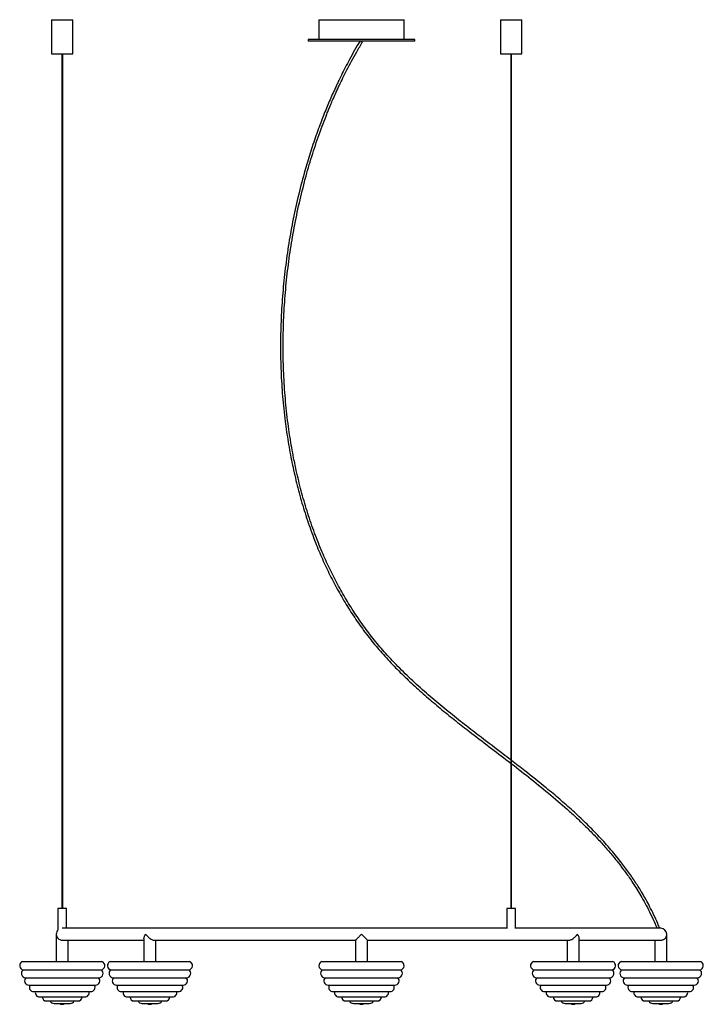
# Paper-space layout '_Izquierda' of a CAD drawing. Header units: millimetres. Extents: x 325 to 1125, y -30 to 1122.
import ezdxf

# ---------------------------------------------------------------- set-up
doc = ezdxf.new("R2010")
doc.units = ezdxf.units.MM

psp = doc.layouts.new('_Izquierda')

# ---------------------------------------------------------------- linework, layer by layer
at = {"color": 7, "linetype": 'Continuous', "lineweight": 25}
for p, q in [((362.5, 1122.2), (362.5, 1082.2)), ((362.5, 1122.2), (387.5, 1122.2)), ((387.5, 1082.2), (387.5, 1122.2)), ((675, 1122.2), (675, 1099.2)), ((675, 1122.2), (775, 1122.2)), ((775, 1099.2), (775, 1122.2)), ((887.5, 1122.2), (887.5, 1082.2)), ((887.5, 1122.2), (912.5, 1122.2)), ((912.5, 1082.2), (912.5, 1122.2)), ((662.5, 1099.2), (662.5, 1097.2)), ((787.5, 1099.2), (662.5, 1099.2)), ((787.5, 1097.2), (662.5, 1097.2)), ((725, 1097.2), (726.3, 1096.5)), ((787.5, 1097.2), (787.5, 1099.2)), ((362.5, 1082.2), (387.5, 1082.2)), ((374.5, 1082.2), (374.5, 82.2)), ((375.5, 82.2), (375.5, 1082.2)), ((887.5, 1082.2), (912.5, 1082.2)), ((899.5, 1082.2), (899.5, 82.2)), ((900.5, 82.2), (900.5, 1082.2)), ((370, 82.2), (370, 57.1)), ((380, 82.2), (370, 82.2)), ((380, 59.2), (380, 82.2)), ((895, 82.2), (895, 59.2)), ((905, 82.2), (895, 82.2)), ((905, 58.8), (905, 82.2)), ((895.7, 59.2), (375, 59.2)), ((1075, 59.2), (905, 59.2)), ((368, 52.2), (368, 20.2)), ((470.5, 47.4), (470.5, 20.2)), ((979.5, 20.2), (979.5, 47.3)), ((1082, 20.2), (1082, 52.2)), ((375.1, 45.2), (470.5, 45.2)), ((382, 20.2), (382, 45.2)), ((482.5, 45.2), (718.1, 45.2)), ((484.5, 20.2), (484.5, 45.2)), ((718, 45.3), (718, 20.2)), ((732, 20.2), (732, 45.3)), ((732, 45.2), (967.5, 45.2)), ((965.5, 45.2), (965.5, 20.2)), ((979.5, 45.2), (1074.9, 45.2)), ((1068, 45.2), (1068, 20.2)), ((328.6, 20.2), (421.4, 20.2)), ((431.1, 20.2), (524, 20.2)), ((678.6, 20.2), (771.4, 20.2)), ((926, 20.2), (1018.9, 20.2)), ((1028.6, 20.2), (1121.4, 20.2)), ((329.6, 10.6), (420.4, 10.6)), ((332.2, 1.3), (417.8, 1.3)), ((432.1, 10.6), (522.9, 10.6)), ((434.7, 1.3), (520.3, 1.3)), ((679.6, 10.6), (770.4, 10.6)), ((682.2, 1.3), (767.8, 1.3)), ((927.1, 10.6), (1017.9, 10.6)), ((929.7, 1.3), (1015.3, 1.3)), ((1029.6, 10.6), (1120.4, 10.6)), ((1032.2, 1.3), (1117.8, 1.3)), ((336, -7.3), (414, -7.3)), ((438.5, -7.3), (516.5, -7.3)), ((686, -7.3), (764, -7.3)), ((933.5, -7.3), (1011.5, -7.3)), ((1036, -7.3), (1114, -7.3)), ((341.6, -14.9), (408.4, -14.9)), ((348.5, -21.2), (401.5, -21.2)), ((444.1, -14.9), (511, -14.9)), ((451.1, -21.2), (504, -21.2)), ((691.6, -14.9), (758.4, -14.9)), ((698.5, -21.2), (751.5, -21.2)), ((939, -14.9), (1005.9, -14.9)), ((946, -21.2), (998.9, -21.2)), ((1041.6, -14.9), (1108.4, -14.9)), ((1048.5, -21.2), (1101.5, -21.2)), ((356.7, -25.9), (393.3, -25.9)), ((365.6, -28.8), (384.4, -28.8)), ((459.2, -25.9), (495.8, -25.9)), ((468.2, -28.8), (486.9, -28.8)), ((706.7, -25.9), (743.3, -25.9)), ((715.6, -28.8), (734.4, -28.8)), ((954.2, -25.9), (990.8, -25.9)), ((963.1, -28.8), (981.8, -28.8)), ((1056.7, -25.9), (1093.3, -25.9)), ((1065.6, -28.8), (1084.4, -28.8))]:
    psp.add_line(p, q, dxfattribs=at)
for centre, radius, start, end in [((1075, 52.2), 7, 0, 90), ((375, 52.2), 7, 135.5847, 180.0724), ((330.2, 15.5), 5, 109.8211, 262.1789), ((419.8, 15.5), 5, 277.8211, 70.1789), ((432.8, 15.5), 5, 109.8211, 262.1789), ((522.3, 15.5), 5, 277.8211, 70.1789), ((680.2, 15.5), 5, 109.8211, 262.1789), ((769.8, 15.5), 5, 277.8211, 70.1789), ((927.7, 15.5), 5, 109.8211, 262.1789), ((1017.2, 15.5), 5, 277.8211, 70.1789), ((1030.2, 15.5), 5, 109.8211, 262.1789), ((1119.8, 15.5), 5, 277.8211, 70.1789), ((332.2, 6.3), 5, 121.8211, 270), ((336, -2.3), 5, 133.8211, 270), ((414, -2.3), 5, 270, 46.1789), ((417.8, 6.3), 5, 270, 58.1789), ((434.7, 6.3), 5, 121.8211, 270), ((438.5, -2.3), 5, 133.8211, 270), ((516.5, -2.3), 5, 270, 46.1789), ((520.3, 6.3), 5, 270, 58.1789), ((682.2, 6.3), 5, 121.8211, 270), ((686, -2.3), 5, 133.8211, 270), ((764, -2.3), 5, 270, 46.1789), ((767.8, 6.3), 5, 270, 58.1789), ((929.7, 6.3), 5, 121.8211, 270), ((933.5, -2.3), 5, 133.8211, 270), ((1011.5, -2.3), 5, 270, 46.1789), ((1015.3, 6.3), 5, 270, 58.1789), ((1032.2, 6.3), 5, 121.8211, 270), ((1036, -2.3), 5, 133.8211, 270), ((1114, -2.3), 5, 270, 46.1789), ((1117.8, 6.3), 5, 270, 58.1789), ((341.6, -9.9), 5, 148.5217, 270), ((408.4, -9.9), 5, 270, 31.4783), ((444.1, -9.9), 5, 148.5217, 270), ((511, -9.9), 5, 270, 31.4783), ((691.6, -9.9), 5, 148.5217, 270), ((758.4, -9.9), 5, 270, 31.4783), ((939, -9.9), 5, 148.5217, 270), ((1005.9, -9.9), 5, 270, 31.4783), ((1041.6, -9.9), 5, 148.5217, 270), ((1108.4, -9.9), 5, 270, 31.4783), ((348.5, -16.2), 5, 164.9906, 270), ((356.7, -20.9), 5, 183.3964, 270), ((393.3, -20.9), 5, 270, 356.6036), ((401.5, -16.2), 5, 270, 15.0094), ((451.1, -16.2), 5, 164.9906, 270), ((459.2, -20.9), 5, 183.3964, 270), ((495.8, -20.9), 5, 270, 356.6036), ((504, -16.2), 5, 270, 15.0094), ((698.5, -16.2), 5, 164.9906, 270), ((706.7, -20.9), 5, 183.3964, 270), ((743.3, -20.9), 5, 270, 356.6036), ((751.5, -16.2), 5, 270, 15.0094), ((946, -16.2), 5, 164.9906, 270), ((954.2, -20.9), 5, 183.3964, 270), ((990.8, -20.9), 5, 270, 356.6036), ((998.9, -16.2), 5, 270, 15.0094), ((1048.5, -16.2), 5, 164.9906, 270), ((1056.7, -20.9), 5, 183.3964, 270), ((1093.3, -20.9), 5, 270, 356.6036), ((1101.5, -16.2), 5, 270, 15.0094), ((365.6, -23.8), 5, 204.745, 270), ((375, -24.8), 5, 233.4491, 306.5509), ((384.4, -23.8), 5, 270, 335.255), ((468.2, -23.8), 5, 204.745, 270), ((477.5, -24.8), 5, 233.4491, 306.5509), ((486.9, -23.8), 5, 270, 335.255), ((715.6, -23.8), 5, 204.745, 270), ((725, -24.8), 5, 233.4491, 306.5509), ((734.4, -23.8), 5, 270, 335.255), ((963.1, -23.8), 5, 204.745, 270), ((972.5, -24.8), 5, 233.4491, 306.5509), ((981.8, -23.8), 5, 270, 335.255), ((1065.6, -23.8), 5, 204.745, 270), ((1075, -24.8), 5, 233.4491, 306.5509), ((1084.4, -23.8), 5, 270, 335.255)]:
    psp.add_arc(centre, radius, start, end, dxfattribs=at)
for points, knots in [([(723.3, 1097.2), (721.1, 1093.7), (716.9, 1086.6), (711.2, 1076.2), (706.1, 1066.5), (701.9, 1058.2), (698.6, 1051.5), (696, 1046), (693.8, 1041.1), (690, 1032.8), (684.7, 1020.5), (677.7, 1002.9), (670.7, 983.9), (664, 963.4), (657.2, 940.3), (650.5, 914.4), (644.3, 885.8), (639.2, 856.9), (635.3, 827.8), (632.4, 798.6), (630.7, 769.3), (630.1, 740), (630.7, 710.7), (632.5, 681.4), (635.3, 653.9), (639.1, 628.1), (643.5, 604.1), (648.9, 580.2), (655.2, 556.7), (662.6, 533.4), (670.6, 511.6), (679.1, 491.2), (688, 472.3), (697.8, 453.7), (708.4, 435.7), (719.8, 418.2), (732.1, 401.3), (745.3, 385.1), (759.3, 369.6), (774, 354.8), (789.3, 340.5), (805, 326.6), (821, 313.2), (837.4, 300.1), (856.1, 285.5), (876.9, 269.7), (892.1, 258.1), (899.5, 252.4)], [0, 0, 0, 0, 0.013, 0.025731, 0.03722, 0.04744, 0.054561, 0.060872, 0.066364, 0.071365, 0.089528, 0.108195, 0.130642, 0.153087, 0.175536, 0.206145, 0.236754, 0.267365, 0.297975, 0.328583, 0.35919, 0.389797, 0.420401, 0.451002, 0.481601, 0.507099, 0.532592, 0.558084, 0.58357, 0.609052, 0.634529, 0.656363, 0.678192, 0.700015, 0.721835, 0.743646, 0.765454, 0.787252, 0.809052, 0.830856, 0.852679, 0.874515, 0.896363, 0.918219, 0.940084, 0.970696, 1, 1, 1, 1]), ([(899.5, 256.2), (896.5, 258.5), (885, 267.3), (866.9, 281), (845.6, 297.5), (826.5, 312.6), (807.7, 328.2), (789.4, 344.3), (771.8, 361.1), (755.8, 377.8), (741.4, 394.4), (728.7, 410.9), (716.8, 428.1), (705.8, 445.8), (695.6, 464), (686.3, 482.7), (677.4, 502.8), (668.9, 524.4), (661.1, 547.5), (654.4, 570.9), (648.6, 594.6), (643.8, 618.5), (639.7, 644.2), (636.4, 671.6), (634.2, 700.8), (633.2, 730), (633.4, 759.3), (634.7, 788.5), (637.2, 817.7), (640.8, 846.7), (645.5, 875.6), (651.3, 904.3), (657, 927.7), (662, 945.9), (665.8, 959), (670, 972), (674.3, 984.8), (678.8, 997.3), (682.6, 1007.1), (685.5, 1014.3), (687.5, 1019.2), (689.7, 1024.5), (692.3, 1030.6), (695.5, 1037.7), (699.2, 1045.7), (703.4, 1054.5), (708.1, 1063.9), (713.5, 1074.1), (719.6, 1085.1), (724, 1092.6), (726.3, 1096.5)], [0, 0, 0, 0, 0.011944, 0.045748, 0.071354, 0.096955, 0.122542, 0.148116, 0.173665, 0.199194, 0.221062, 0.242937, 0.264827, 0.286724, 0.30863, 0.330539, 0.352454, 0.378026, 0.403604, 0.429187, 0.454774, 0.480364, 0.505957, 0.536673, 0.567391, 0.598111, 0.628834, 0.659561, 0.690286, 0.721012, 0.75174, 0.78247, 0.813196, 0.827537, 0.841875, 0.856216, 0.870556, 0.884649, 0.897974, 0.903591, 0.909058, 0.914762, 0.921698, 0.9299, 0.939353, 0.94939, 0.9605, 0.972656, 0.985833, 1, 1, 1, 1]), ([(1073.8, 59.2), (1073, 61.1), (1070.8, 66.5), (1066.9, 75), (1062.2, 84.5), (1057.7, 92.9), (1053.4, 100.2), (1049.6, 106.5), (1045.7, 112.6), (1041.7, 118.6), (1037.3, 124.9), (1032.8, 131.1), (1025.5, 140.6), (1015.2, 153.1), (1001.5, 168.2), (987.1, 182.7), (972.2, 196.7), (956.8, 210.3), (938.2, 225.9), (919.4, 240.9), (905.7, 251.4), (900.5, 255.4)], [0, 0, 0, 0, 0.022262, 0.066408, 0.106313, 0.142137, 0.173999, 0.201984, 0.226155, 0.254955, 0.283751, 0.312942, 0.342539, 0.419277, 0.496259, 0.573333, 0.65045, 0.727627, 0.804837, 0.926234, 1, 1, 1, 1]), ([(900.5, 251.7), (908.2, 245.7), (923.7, 233.7), (946.4, 215.2), (964.9, 199.3), (979.2, 186), (989.7, 175.8), (999.9, 165.4), (1009.7, 154.7), (1017, 146.1), (1022.2, 139.8), (1025.4, 135.7), (1028.5, 131.7), (1031.7, 127.4), (1035.3, 122.6), (1039.3, 116.8), (1043.7, 110.3), (1048.3, 102.9), (1053.1, 94.8), (1058.2, 85.7), (1063.4, 75.4), (1067.6, 66.5), (1069.8, 60.9), (1070.5, 59.2)], [0, 0, 0, 0, 0.11279, 0.225537, 0.338205, 0.394508, 0.450785, 0.507016, 0.563199, 0.617086, 0.637626, 0.65759, 0.676981, 0.696288, 0.7191, 0.746163, 0.77752, 0.810087, 0.84638, 0.886496, 0.930566, 0.97877, 1, 1, 1, 1]), ([(368, 52.2), (368, 52.2), (368, 51.7), (368.1, 50.6), (368.8, 48.9), (370, 47.2), (371.8, 45.9), (373.6, 45.3), (374.7, 45.3), (375.2, 45.3)], [0, 0, 0, 0, 0.001249, 0.166109, 0.33579, 0.573018, 0.748365, 0.887843, 1, 1, 1, 1]), ([(470.6, 47.4), (470.6, 47.5), (470.5, 47.9), (470.8, 48.9), (471.4, 50.4), (472.1, 51.6), (472.6, 52.2), (472.6, 52.2)], [0, 0, 0, 0, 0.095821, 0.349099, 0.609546, 0.997697, 1, 1, 1, 1]), ([(472.6, 52.2), (472.6, 52.2), (472.9, 51.7), (473.8, 50.6), (475.5, 48.9), (477.6, 47.2), (479.7, 45.9), (481.4, 45.3), (482.2, 45.3), (482.6, 45.3)], [0, 0, 0, 0, 0.00125, 0.166276, 0.336127, 0.573594, 0.749117, 0.888735, 1, 1, 1, 1]), ([(718, 45.3), (718, 45.3), (718, 45.2), (718.3, 45.6), (719.1, 46.3), (720.3, 47.5), (721.7, 48.9), (723.2, 50.4), (724.3, 51.6), (725, 52.2), (725, 52.2)], [0, 0, 0, 0, 0.037669, 0.163881, 0.296586, 0.501764, 0.64133, 0.784845, 0.998731, 1, 1, 1, 1]), ([(725, 52.2), (725, 52.2), (725.5, 51.7), (726.6, 50.6), (728.4, 48.9), (730.1, 47.2), (731.3, 45.9), (731.9, 45.3), (731.9, 45.3), (731.9, 45.3)], [0, 0, 0, 0, 0.00127, 0.168861, 0.341352, 0.582511, 0.760763, 0.902551, 1, 1, 1, 1]), ([(967.5, 45.3), (967.6, 45.3), (968.1, 45.2), (969.3, 45.6), (971.1, 46.3), (972.9, 47.5), (974.5, 48.9), (976, 50.4), (977, 51.6), (977.4, 52.2), (977.4, 52.2)], [0, 0, 0, 0, 0.0455013, 0.170686, 0.302311, 0.505819, 0.6442485, 0.7865965, 0.9987415, 1, 1, 1, 1]), ([(977.4, 52.2), (977.4, 52.2), (977.8, 51.7), (978.5, 50.6), (979.3, 48.9), (979.4, 47.9), (979.4, 47.3)], [0, 0, 0, 0, 0.002299, 0.305774, 0.618122, 1, 1, 1, 1]), ([(1074.9, 45.3), (1075.1, 45.3), (1075.8, 45.2), (1077.2, 45.6), (1078.9, 46.3), (1080.3, 47.5), (1081.2, 48.9), (1081.8, 50.4), (1082, 51.6), (1082, 52.2), (1082, 52.2)], [0, 0, 0, 0, 0.048234, 0.173061, 0.304309, 0.507234, 0.645267, 0.787208, 0.998745, 1, 1, 1, 1])]:
    psp.add_open_spline(points, degree=3, knots=knots, dxfattribs=at)

doc.saveas('drawing.dxf')
